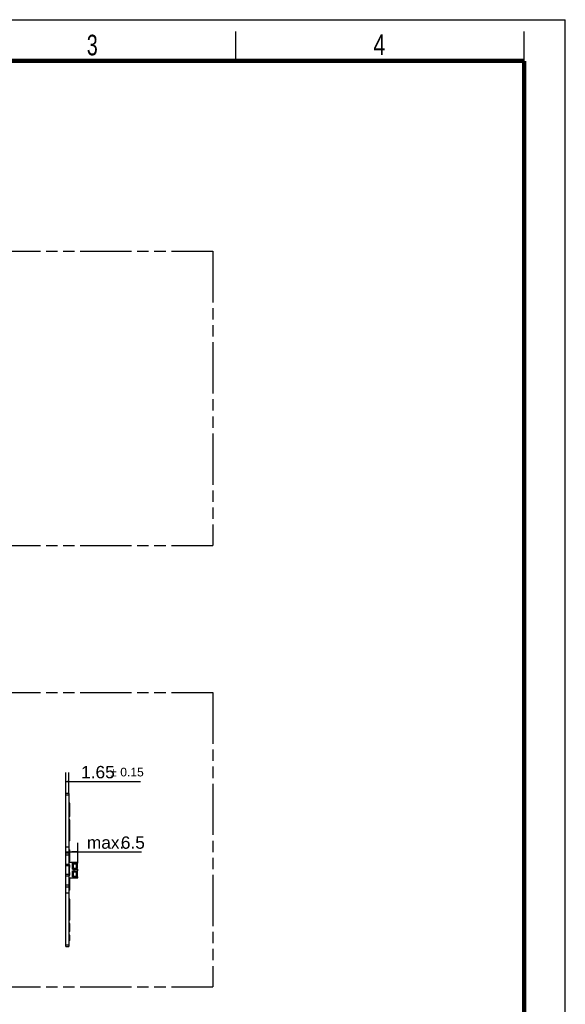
# Model space of a CAD drawing. Header units: millimetres. Extents: x 0 to 210, y 0 to 297.
# Tile 10 of 10: x 117 to 210, y 130 to 297. Entities that reach past the tile are written whole.
import ezdxf

# ---------------------------------------------------------------- set-up
doc = ezdxf.new("R2010")
doc.units = ezdxf.units.MM
doc.header["$LTSCALE"] = 19.36
doc.linetypes.add('PHANTOM', pattern=[0.8, 0.45, -0.05, 0.1, -0.05, 0.1, -0.05])
doc.layers.get('0').update_dxf_attribs({"linetype": 'CONTINUOUS'})
doc.layers.add('DEFAULT_3', color=7, linetype='PHANTOM')
doc.layers.add('Z_DIM_2D', color=7, linetype='CONTINUOUS')
doc.styles.add('TEXTSTYLE_2', font='txt', dxfattribs={"width": 0.75})
doc.styles.add('TEXTSTYLE_3', font='helveticaneueltw1g-ltcn.otf')
doc.styles.add('TEXTSTYLE_4', font='gdt', dxfattribs={"width": 0.7})
doc.dimstyles.new('DIMSTYLE_4', dxfattribs={"dimtxt": 2.1, "dimasz": 3.5, "dimexe": 1.5, "dimexo": 0, "dimgap": 0.525, "dimtad": 1, "dimlfac": 3.0003, "dimdsep": 46, "dimtxsty": 'TEXTSTYLE_3', "dimblk": '_FILLED', "dimblk1": '_FILLED', "dimblk2": '_FILLED', "dimcen": 0.09, "dimclrt": 5, "dimazin": 2, "dimtol": 1, "dimtp": 0.15, "dimtm": 0.15, "dimtfac": 1, "dimtofl": 0, "dimtmove": 0, "dimatfit": 3, "dimldrblk": '_FILLED', "dimfxl": 0, "dimtolj": 1, "dimarcsym": 0})
doc.dimstyles.new('DIMSTYLE_5', dxfattribs={"dimtxt": 2.1, "dimasz": 3.5, "dimexe": 1.5, "dimexo": 0, "dimgap": 0.525, "dimtad": 1, "dimlfac": 3.0003, "dimdsep": 46, "dimtxsty": 'TEXTSTYLE_3', "dimblk": '_FILLED', "dimblk1": '_FILLED', "dimblk2": '_FILLED', "dimcen": 0.09, "dimclrt": 5, "dimazin": 2, "dimtp": 0.2, "dimtm": 0.2, "dimtfac": 1, "dimtofl": 0, "dimtmove": 0, "dimatfit": 3, "dimldrblk": '_FILLED', "dimfxl": 0, "dimtolj": 1, "dimarcsym": 0})

# ---------------------------------------------------------------- blocks, each defined once
blk = doc.blocks.new('*D6')
at = {"layer": 'Z_DIM_2D', "color": 2, "linetype": 'Continuous', "transparency": 16777216}
for p, q in [((125.1, 165.53), (125.1, 169.09)), ((125.65, 165.53), (125.65, 169.09)), ((125.1, 167.59), (125.38, 167.59)), ((125.65, 167.59), (125.38, 167.59)), ((125.38, 167.59), (137.83, 167.59))]:
    blk.add_line(p, q, dxfattribs=at)
at = {"layer": 'Z_DIM_2D', "color": 5, "linetype": 'Continuous', "transparency": 16777216}
for s, height, style, p in [('1.65', 2.1, 'TEXTSTYLE_3', (127.72, 168.11)), ('`', 1.47, 'TEXTSTYLE_4', (132.66, 168.43)), ('0.15', 1.47, 'TEXTSTYLE_3', (134.37, 168.43))]:
    blk.add_text(s, height=height, dxfattribs=dict(at, style=style)).set_placement(p)
blk = doc.blocks.new('_FILLED')
at = {"color": 0, "linetype": 'ByBlock'}
blk.add_solid([(0, 0), (-1, 0.125), (-1, -0.125)], dxfattribs=at)
blk = doc.blocks.new('_NONE')
blk = doc.blocks.new('*D7')
at = {"layer": 'Z_DIM_2D', "color": 2, "linetype": 'Continuous', "transparency": 16777216}
for p, q in [((125.1, 155.1), (125.1, 157.12)), ((125.1, 155.62), (126.13, 155.62)), ((127.15, 155.62), (126.13, 155.62)), ((126.13, 155.62), (137.99, 155.62)), ((127.15, 153.85), (127.15, 157.12))]:
    blk.add_line(p, q, dxfattribs=at)
at = {"layer": 'Z_DIM_2D', "color": 5, "linetype": 'Continuous', "transparency": 16777216, "style": 'TEXTSTYLE_3'}
for s, p in [('max. ', (128.7, 156.14)), ('6.5', (134.47, 156.14))]:
    blk.add_text(s, height=2.1, dxfattribs=at).set_placement(p)

msp = doc.modelspace()

# ---------------------------------------------------------------- linework, layer by layer
at = {"color": 2, "linetype": 'Continuous'}
for p, q in [((0, 297), (210, 297)), ((210, 0), (210, 297)), ((154, 290), (154, 295)), ((203, 290), (203, 295))]:
    msp.add_line(p, q, dxfattribs=at)
at = {"color": 7, "linetype": 'Continuous'}
for p, q in [((125.102, 139.5306), (125.102, 165.528)), ((125.6519, 165.528), (125.102, 165.528)), ((125.6519, 165.2612), (125.102, 165.2612)), ((125.6519, 165.528), (125.6519, 139.5306)), ((125.8253, 163.8948), (125.6519, 163.8948)), ((125.6519, 162.9873), (125.8253, 162.9873)), ((125.8253, 162.5853), (125.6519, 162.5853)), ((125.8253, 161.6061), (125.8253, 163.8948)), ((125.8253, 161.6227), (125.6519, 161.6227)), ((125.8253, 161.6061), (125.6519, 161.6061)), ((125.8253, 161.054), (125.6519, 161.054)), ((125.6519, 161.0521), (125.8253, 161.0521)), ((125.8253, 160.8102), (125.6519, 160.8102)), ((125.8253, 157.4955), (125.8253, 161.054)), ((125.6519, 160.2378), (125.8253, 160.2378)), ((125.8253, 159.5261), (125.6519, 159.5261)), ((125.8253, 158.8361), (125.6519, 158.8361)), ((125.8253, 158.3509), (125.6519, 158.3509)), ((125.8253, 157.5967), (125.6519, 157.5967)), ((125.8253, 157.4955), (125.6519, 157.4955)), ((125.102, 156.4837), (125.6519, 156.4837)), ((125.6519, 155.9498), (125.8253, 155.9498)), ((125.6519, 155.5888), (125.8253, 155.5888)), ((125.8253, 154.049), (125.8253, 155.9498)), ((125.102, 155.0955), (125.6519, 155.0955)), ((125.8253, 154.6804), (125.6519, 154.6804)), ((125.8253, 154.436), (125.6519, 154.436)), ((125.8253, 154.3243), (125.6519, 154.3243)), ((125.8253, 154.049), (125.6519, 154.049)), ((125.102, 153.5292), (125.6519, 153.5292)), ((125.102, 153.2706), (125.6519, 153.2706)), ((125.6519, 153.3959), (125.7853, 153.3959)), ((125.6519, 152.9959), (125.7853, 152.9959)), ((125.7019, 153.4292), (125.7019, 153.8458)), ((125.7019, 153.8458), (127.1518, 153.8458)), ((125.7019, 153.4292), (125.7853, 153.4292)), ((125.7019, 152.9959), (125.7019, 153.3959)), ((125.7019, 152.9626), (125.7019, 152.096)), ((125.7019, 152.9626), (125.7853, 152.9626)), ((125.7519, 152.9959), (125.7519, 153.3959)), ((125.7853, 152.9626), (125.7853, 153.4292)), ((126.2352, 152.696), (126.2352, 153.6959)), ((126.2352, 153.6959), (127.1518, 153.6959)), ((126.2352, 153.6125), (126.8185, 153.6125)), ((126.2352, 153.5625), (127.119, 153.5625)), ((126.2352, 152.8293), (127.119, 152.8293)), ((126.2352, 152.7793), (126.8185, 152.7793)), ((126.2352, 152.696), (127.1518, 152.696)), ((126.2352, 151.3628), (126.2352, 152.3627)), ((126.2352, 152.3627), (127.1518, 152.3627)), ((126.2352, 152.2793), (126.8185, 152.2793)), ((126.8185, 153.5625), (126.8185, 153.6959)), ((126.8185, 152.696), (126.8185, 152.8293)), ((126.8185, 152.2293), (126.8185, 152.3627)), ((126.9685, 153.6836), (126.9685, 153.5625)), ((126.9685, 152.8293), (126.9685, 152.7082)), ((126.9685, 152.3504), (126.9685, 152.2293)), ((127.119, 152.8293), (127.119, 153.5625)), ((127.1518, 153.6959), (127.1518, 153.8458)), ((127.1518, 152.3627), (127.1518, 152.696)), ((125.6519, 151.7881), (125.102, 151.7881)), ((125.102, 151.5294), (125.6519, 151.5294)), ((125.6519, 152.0627), (125.7853, 152.0627)), ((125.6519, 151.6627), (125.7853, 151.6627)), ((125.8253, 151.0097), (125.6519, 151.0097)), ((125.8253, 151.0017), (125.6519, 151.0017)), ((125.6519, 150.7253), (125.8253, 150.7253)), ((125.8253, 150.6947), (125.6519, 150.6947)), ((125.7853, 152.096), (125.7019, 152.096)), ((125.7019, 151.6627), (125.7019, 152.0627)), ((125.7019, 151.6294), (125.7853, 151.6294)), ((125.7019, 151.2128), (125.7019, 151.6294)), ((125.7019, 151.2128), (127.1518, 151.2128)), ((125.7519, 151.6627), (125.7519, 152.0627)), ((125.7853, 151.6294), (125.7853, 152.096)), ((125.8253, 149.1088), (125.8253, 151.0097)), ((126.2352, 152.2293), (127.119, 152.2293)), ((126.2352, 151.4961), (127.119, 151.4961)), ((126.2352, 151.4461), (126.8185, 151.4461)), ((126.2352, 151.3628), (127.1518, 151.3628)), ((126.8185, 151.3628), (126.8185, 151.4961)), ((126.9685, 151.4961), (126.9685, 151.375)), ((127.119, 151.4961), (127.119, 152.2293)), ((127.1518, 151.2128), (127.1518, 151.3628)), ((125.6519, 149.9627), (125.102, 149.9627)), ((125.6519, 150.4576), (125.8253, 150.4576)), ((125.8253, 149.5477), (125.6519, 149.5477)), ((125.8253, 149.1088), (125.6519, 149.1088)), ((125.6519, 148.5742), (125.102, 148.5742)), ((125.8253, 147.5631), (125.6519, 147.5631)), ((125.8253, 147.4619), (125.6519, 147.4619)), ((125.8253, 144.0065), (125.8253, 147.5631)), ((125.6519, 146.7077), (125.8253, 146.7077)), ((125.8253, 146.4936), (125.6519, 146.4936)), ((125.6519, 145.8307), (125.8253, 145.8307)), ((125.8253, 145.0997), (125.6519, 145.0997)), ((125.6519, 144.2484), (125.8253, 144.2484)), ((125.8253, 144.0065), (125.6519, 144.0065)), ((125.6519, 143.8326), (125.6553, 143.8326)), ((125.6519, 143.6612), (125.6553, 143.6612)), ((125.8253, 143.4235), (125.6519, 143.4235)), ((125.6519, 142.4598), (125.8253, 142.4598)), ((125.6553, 143.8326), (125.6553, 143.4235)), ((125.8253, 143.4525), (125.6553, 143.4525)), ((125.8253, 142.0599), (125.8253, 143.4525)), ((125.8253, 142.0599), (125.6519, 142.0599)), ((125.8253, 141.4638), (125.6519, 141.4638)), ((125.8253, 140.5305), (125.6519, 140.5305)), ((125.8253, 140.5305), (125.8253, 141.4638)), ((125.102, 139.797), (125.6519, 139.797)), ((125.102, 139.5306), (125.6519, 139.5306))]:
    msp.add_line(p, q, dxfattribs=at)
at = {"color": 9, "linetype": 'Continuous'}
for p, q in [((125.6519, 155.3622), (125.102, 155.3622)), ((126.3019, 152.8293), (126.3019, 153.5625)), ((126.355, 153.6959), (126.355, 153.6125)), ((126.355, 152.7793), (126.355, 152.696)), ((126.355, 152.3627), (126.355, 152.2793)), ((126.3685, 153.5625), (126.3685, 152.8293)), ((126.4852, 153.8458), (126.4852, 153.6959)), ((126.4852, 152.696), (126.4852, 152.3627)), ((126.7711, 153.6125), (126.7711, 153.6959)), ((126.7711, 152.696), (126.7711, 152.7793)), ((126.7711, 152.2793), (126.7711, 152.3627)), ((126.8185, 153.6292), (126.9685, 153.6292)), ((126.9685, 152.7626), (126.8185, 152.7626)), ((126.8185, 152.296), (126.9685, 152.296)), ((126.9507, 153.5625), (126.9507, 152.8293)), ((126.9524, 152.8293), (126.9524, 153.5625)), ((126.3019, 151.4961), (126.3019, 152.2293)), ((126.355, 151.4461), (126.355, 151.3628)), ((126.3685, 152.2293), (126.3685, 151.4961)), ((126.4852, 151.3628), (126.4852, 151.2128)), ((126.7711, 151.3628), (126.7711, 151.4461)), ((126.9685, 151.4294), (126.8185, 151.4294)), ((126.9507, 152.2293), (126.9507, 151.4961)), ((126.9524, 151.4961), (126.9524, 152.2293)), ((125.102, 149.6961), (125.6519, 149.6961))]:
    msp.add_line(p, q, dxfattribs=at)
at = {"color": 7, "linetype": 'Continuous', "const_width": 0.7}
for points in [[(7, 290), (203, 290)], [(203, 7), (203, 290)]]:
    msp.add_lwpolyline(points, dxfattribs=at)
at = {"color": 7, "linetype": 'Continuous'}
for points, knots in [([(126.9807, 153.6959), (126.9797, 153.6959), (126.9783, 153.6958), (126.9764, 153.6955), (126.9748, 153.6951), (126.9734, 153.6946), (126.9721, 153.6937), (126.9713, 153.693), (126.9706, 153.6922), (126.9698, 153.691), (126.9692, 153.6895), (126.9688, 153.6879), (126.9685, 153.6861), (126.9685, 153.6846), (126.9685, 153.6836)], [0, 0, 0, 0, 0.14705821, 0.21405411, 0.27700086, 0.39255198, 0.44682918, 0.5, 0.55317082, 0.60744802, 0.72299914, 0.7859459, 0.85294179, 1, 1, 1, 1]), ([(126.9807, 152.696), (126.9797, 152.696), (126.9783, 152.696), (126.9764, 152.6963), (126.9748, 152.6967), (126.9734, 152.6973), (126.9721, 152.6981), (126.9713, 152.6988), (126.9706, 152.6996), (126.9698, 152.7009), (126.9692, 152.7023), (126.9688, 152.7039), (126.9685, 152.7058), (126.9685, 152.7072), (126.9685, 152.7082)], [0, 0, 0, 0, 0.14705821, 0.21405411, 0.27700086, 0.39255198, 0.44682918, 0.5, 0.55317082, 0.60744802, 0.72299914, 0.78594589, 0.85294179, 1, 1, 1, 1]), ([(126.9807, 152.3627), (126.9797, 152.3627), (126.9783, 152.3626), (126.9764, 152.3623), (126.9748, 152.3619), (126.9734, 152.3614), (126.9721, 152.3605), (126.9713, 152.3598), (126.9706, 152.359), (126.9698, 152.3578), (126.9692, 152.3563), (126.9688, 152.3547), (126.9685, 152.3529), (126.9685, 152.3514), (126.9685, 152.3504)], [0, 0, 0, 0, 0.14705821, 0.21405411, 0.27700086, 0.39255198, 0.44682918, 0.5, 0.55317082, 0.60744802, 0.72299914, 0.7859459, 0.85294179, 1, 1, 1, 1]), ([(126.9685, 151.375), (126.9685, 151.374), (126.9685, 151.3726), (126.9688, 151.3707), (126.9692, 151.3691), (126.9698, 151.3677), (126.9706, 151.3664), (126.9713, 151.3656), (126.9721, 151.3649), (126.9734, 151.3641), (126.9748, 151.3635), (126.9764, 151.3631), (126.9783, 151.3628), (126.9797, 151.3628), (126.9807, 151.3628)], [0, 0, 0, 0, 0.14705821, 0.21405411, 0.27700086, 0.39255198, 0.44682918, 0.5, 0.55317082, 0.60744802, 0.72299914, 0.78594589, 0.85294179, 1, 1, 1, 1])]:
    msp.add_open_spline(points, degree=3, knots=knots, dxfattribs=at)
at = {"layer": 'DEFAULT_3', "color": 91, "linetype": 'PHANTOM', "true_color": 0x80ff80}
for p, q in [((50.1286, 257.68), (150.1286, 257.68)), ((150.1286, 257.68), (150.1286, 207.68)), ((50.1286, 207.68), (150.1286, 207.68)), ((50.1286, 182.68), (150.1286, 182.68)), ((150.1286, 182.68), (150.1286, 132.68)), ((50.1286, 132.68), (150.1286, 132.68))]:
    msp.add_line(p, q, dxfattribs=at)

# ---------------------------------------------------------------- texts
at = {"color": 5, "linetype": 'Continuous', "style": 'TEXTSTYLE_2'}
for s, width, p in [('3', 0.714286, (128.6839, 290.9429)), ('4', 0.785714, (177.3831, 290.9911))]:
    msp.add_text(s, height=3.5, dxfattribs=dict(at, width=width)).set_placement(p)

# ---------------------------------------------------------------- dimensions: what is measured, and where the dimension line sits
at = {"layer": 'Z_DIM_2D', "color": 2, "linetype": 'Continuous'}
dim = msp.add_linear_dim(base=(125.102, 167.5887), p1=(125.6519, 165.528), p2=(125.102, 165.528), angle=180, dimstyle='DIMSTYLE_4', override={"dimblk1": 'NONE', "dimblk2": 'NONE', "dimsah": 1}, dxfattribs=at)
dim.commit()
dim.dimension.update_dxf_attribs({"geometry": '*D6', "text_midpoint": (132.7724, 167.5887), "dimtype": 160})
dim = msp.add_linear_dim(base=(127.1518, 155.6163), p1=(125.102, 157.1163), p2=(127.1518, 153.8458), text='max. <>', dimstyle='DIMSTYLE_5', override={"dimblk1": 'NONE', "dimblk2": 'NONE', "dimsah": 1}, dxfattribs=at)
dim.commit()
dim.dimension.update_dxf_attribs({"geometry": '*D7', "text_midpoint": (133.3467, 155.6163), "dimtype": 160})

doc.saveas('drawing.dxf')
